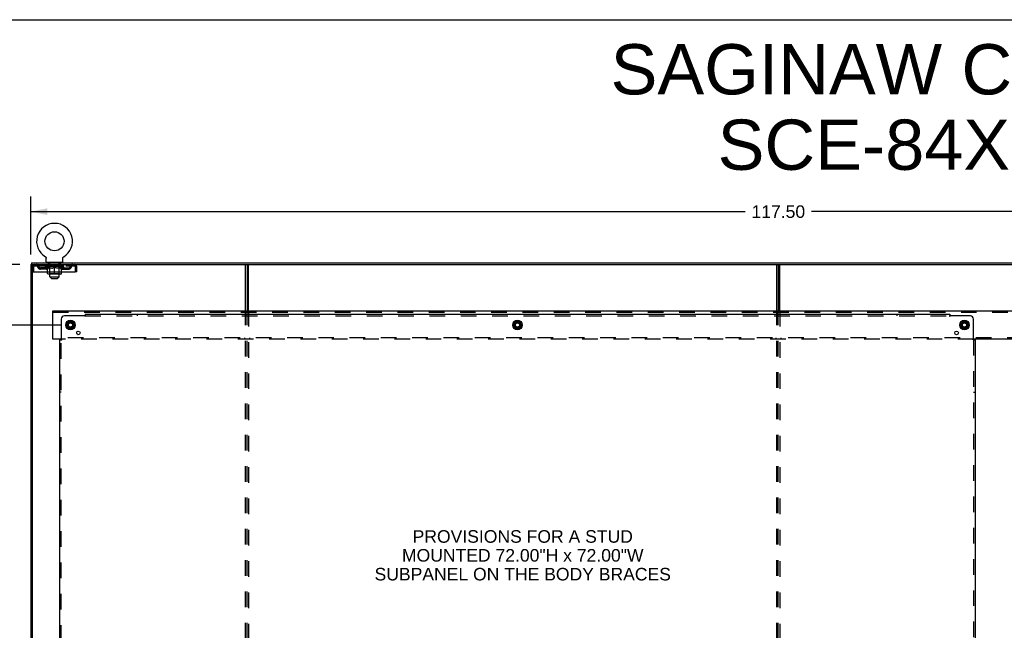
# Model space of a CAD drawing. Header units: inches. Extents: x 0 to 224, y 0 to 145.
# Tile 12 of 15: x 75 to 153, y 97 to 145. Entities that reach past the tile are written whole.
import ezdxf

# ---------------------------------------------------------------- set-up
doc = ezdxf.new("R2010")
doc.units = ezdxf.units.IN
doc.header["$LTSCALE"] = 12.302632
doc.header["$MEASUREMENT"] = 0
doc.linetypes.add('DOT', pattern=[0.2, 0.1, -0.1])
doc.linetypes.add('HIDDEN', pattern=[0.2, 0.1, -0.1])
doc.layers.get('0').update_dxf_attribs({"linetype": 'CONTINUOUS'})
for name, color, linetype in [('DEFAULT_2', 8, 'HIDDEN'), ('DIMENSIONS', 7, 'CONTINUOUS'), ('SUBPANELS', 7, 'CONTINUOUS')]:
    doc.layers.add(name, color=color, linetype=linetype)
doc.styles.get("Standard").update_dxf_attribs({"font": 'arial.ttf'})
doc.dimstyles.new('DIMSTYLE_1', dxfattribs={"dimtxt": 0.986842, "dimasz": 1.315789, "dimexe": 0.09, "dimexo": 0.07, "dimgap": 0.0375, "dimtad": 0, "dimtih": 1, "dimtoh": 1, "dimzin": 4, "dimdsep": 46, "dimtxsty": 'Standard', "dimblk": '_FILLED', "dimblk1": '_FILLED', "dimblk2": '_FILLED', "dimcen": 0.09, "dimadec": 3, "dimazin": 1, "dimtfac": 1, "dimtdec": 3, "dimtofl": 0, "dimtmove": 0, "dimatfit": 3, "dimldrblk": '_FILLED', "dimfxl": 0, "dimtolj": 1, "dimtzin": 4, "dimarcsym": 0})

# ---------------------------------------------------------------- blocks, each defined once
blk = doc.blocks.new('_FILLED')
at = {"color": 0, "linetype": 'ByBlock'}
blk.add_solid([(0, 0), (-1, 0.2), (-1, -0.2)], dxfattribs=at)
blk = doc.blocks.new('*D5')
at = {"layer": 'DIMENSIONS', "color": 2, "linetype": 'Continuous'}
for p, q in [((78.656, 120.755), (68.409, 120.755)), ((69.593, 120.755), (69.593, 87.351)), ((69.593, 50.505), (69.593, 83.897)), ((78.656, 50.505), (68.409, 50.505))]:
    blk.add_line(p, q, dxfattribs=at)
at = {"layer": 'DIMENSIONS', "color": 2, "linetype": 'Continuous', "xscale": 1.3157894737, "yscale": 1.3157894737, "zscale": 1.3157894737}
for p, rotation in [((69.593, 120.755), 90), ((69.593, 50.505), 270)]:
    blk.add_blockref('_FILLED', p, dxfattribs=dict(at, rotation=rotation))
at = {"layer": 'DIMENSIONS', "color": 2, "linetype": 'Continuous', "insert": (69.593, 86.857), "char_height": 0.9868, "width": 3.44844, "attachment_point": 2, "line_spacing_factor": 0.9}
blk.add_mtext('70.25\\PREF', dxfattribs=at)
blk = doc.blocks.new('*D8')
at = {"layer": 'DIMENSIONS', "color": 2, "linetype": 'Continuous'}
for p, q in [((76.286, 126.301), (76.286, 130.845)), ((193.786, 126.301), (193.786, 130.845)), ((76.286, 129.661), (132.435, 129.661)), ((193.786, 129.661), (137.637, 129.661))]:
    blk.add_line(p, q, dxfattribs=at)
at = {"layer": 'DIMENSIONS', "color": 2, "linetype": 'Continuous', "xscale": 1.3157894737, "yscale": 1.3157894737, "zscale": 1.3157894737, "rotation": 180}
blk.add_blockref('_FILLED', (76.286, 129.661), dxfattribs=at)
at = {"layer": 'DIMENSIONS', "color": 2, "linetype": 'Continuous', "xscale": 1.3157894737, "yscale": 1.3157894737, "zscale": 1.3157894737}
blk.add_blockref('_FILLED', (193.786, 129.661), dxfattribs=at)
at = {"layer": 'DIMENSIONS', "color": 2, "linetype": 'Continuous', "insert": (135.036, 130.154), "char_height": 0.9868, "width": 4.21517, "attachment_point": 2, "line_spacing_factor": 0.9}
blk.add_mtext('117.50', dxfattribs=at)
blk = doc.blocks.new('*D14')
at = {"layer": 'DIMENSIONS', "color": 2, "linetype": 'Continuous'}
for p, q in [((73.044, 125.505), (73.044, 128.136)), ((75.427, 125.505), (71.86, 125.505)), ((78.49, 120.755), (71.86, 120.755)), ((73.044, 120.755), (73.044, 118.123))]:
    blk.add_line(p, q, dxfattribs=at)
at = {"layer": 'DIMENSIONS', "color": 2, "linetype": 'Continuous', "xscale": 1.3157894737, "yscale": 1.3157894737, "zscale": 1.3157894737}
for p, rotation in [((73.044, 125.505), 270), ((73.044, 120.755), 90)]:
    blk.add_blockref('_FILLED', p, dxfattribs=dict(at, rotation=rotation))
at = {"layer": 'DIMENSIONS', "color": 2, "linetype": 'Continuous', "insert": (73.044, 124.404), "char_height": 0.9868, "width": 2.68172, "attachment_point": 2, "line_spacing_factor": 0.9}
blk.add_mtext('4.75\\PI.D.', dxfattribs=at)

msp = doc.modelspace()

# ---------------------------------------------------------------- hatches: boundary and pattern name
at = {"linetype": 'Continuous'}
h = msp.add_hatch(dxfattribs=at)
h.set_pattern_fill('DEFAULT__2', color=2, scale=1000000000.0, angle=125, style=0, pattern_type=0)
h.set_pattern_definition([(125, (0, 0), (-819200000, -573600000), [])])
edge = h.paths.add_edge_path()
edge.add_line((76.411, 125.505), (76.411, 41.755))
edge.add_line((76.286, 41.755), (76.411, 41.755))
edge.add_line((76.286, 125.505), (76.286, 41.755))
edge.add_line((76.286, 125.505), (76.411, 125.505))
h = msp.add_hatch(dxfattribs=at)
h.set_pattern_fill('DEFAULT__4', color=2, scale=38602.009263, angle=165, style=0, pattern_type=0)
h.set_pattern_definition([(165, (0, 0), (-9990, -37287), [])])
edge = h.paths.add_edge_path()
edge.add_line((76.348, 125.505), (193.723, 125.505))
edge.add_line((76.348, 125.63), (76.348, 125.505))
edge.add_line((76.348, 125.63), (193.723, 125.63))
edge.add_line((193.723, 125.63), (193.723, 125.505))

# ---------------------------------------------------------------- linework, layer by layer
at = {"color": 7, "linetype": 'Continuous'}
for p, q in [((0, 144.737), (223.684, 144.737)), ((77.437, 126.121), (77.442, 126.118)), ((77.437, 126.121), (77.438, 126.121)), ((77.438, 126.12), (77.439, 126.12)), ((77.442, 126.118), (77.446, 126.115)), ((77.446, 126.115), (77.45, 126.112)), ((78.871, 126.112), (78.875, 126.115)), ((78.875, 126.115), (78.879, 126.118)), ((78.875, 126.115), (78.876, 126.116)), ((78.879, 126.118), (78.884, 126.121)), ((78.882, 126.12), (78.883, 126.12)), ((76.286, 125.505), (76.286, 41.755)), ((76.286, 125.505), (193.786, 125.505)), ((76.348, 125.63), (76.348, 125.505)), ((76.348, 125.63), (193.723, 125.63)), ((76.411, 125.505), (76.411, 41.755)), ((77.45, 126.112), (77.454, 126.109)), ((77.454, 126.109), (77.458, 126.106)), ((77.458, 126.106), (77.462, 126.102)), ((77.462, 126.102), (77.466, 126.099)), ((77.466, 126.099), (77.469, 126.095)), ((77.469, 126.095), (77.473, 126.091)), ((77.473, 126.091), (77.476, 126.087)), ((77.476, 126.087), (77.479, 126.083)), ((77.479, 126.083), (77.482, 126.078)), ((77.482, 126.079), (77.485, 126.074)), ((77.485, 126.074), (77.488, 126.07)), ((77.487, 126.07), (77.49, 126.065)), ((77.49, 126.065), (77.492, 126.06)), ((77.492, 126.06), (77.494, 126.056)), ((77.494, 126.056), (77.496, 126.051)), ((77.496, 126.051), (77.498, 126.046)), ((77.498, 126.046), (77.5, 126.041)), ((77.5, 126.041), (77.501, 126.036)), ((77.501, 126.036), (77.502, 126.031)), ((77.502, 126.031), (77.503, 126.026)), ((77.503, 126.026), (77.504, 126.021)), ((77.504, 126.021), (77.505, 126.016)), ((77.505, 126.016), (77.505, 126.01)), ((77.506, 126.005), (77.506, 126.001)), ((77.506, 125.72), (77.506, 126.001)), ((77.566, 125.66), (77.566, 125.63)), ((78.756, 125.66), (77.566, 125.66)), ((78.756, 125.66), (78.756, 125.63)), ((78.816, 126.016), (78.817, 126.021)), ((78.816, 126.01), (78.816, 126.016)), ((78.816, 126.005), (78.816, 126.01)), ((78.816, 126.001), (78.816, 126.005)), ((78.816, 125.72), (78.816, 126.001)), ((78.817, 126.021), (78.818, 126.026)), ((78.818, 126.026), (78.819, 126.031)), ((78.819, 126.031), (78.82, 126.036)), ((78.82, 126.036), (78.822, 126.041)), ((78.821, 126.041), (78.823, 126.046)), ((78.823, 126.046), (78.825, 126.051)), ((78.825, 126.051), (78.827, 126.056)), ((78.827, 126.056), (78.829, 126.06)), ((78.829, 126.06), (78.831, 126.065)), ((78.831, 126.065), (78.834, 126.07)), ((78.834, 126.07), (78.836, 126.074)), ((78.836, 126.074), (78.839, 126.079)), ((78.839, 126.078), (78.842, 126.083)), ((78.842, 126.083), (78.845, 126.087)), ((78.845, 126.087), (78.849, 126.091)), ((78.848, 126.091), (78.852, 126.095)), ((78.852, 126.095), (78.856, 126.099)), ((78.855, 126.099), (78.859, 126.102)), ((78.859, 126.102), (78.863, 126.106)), ((78.863, 126.106), (78.867, 126.109)), ((78.867, 126.109), (78.871, 126.112)), ((93.161, 121.88), (93.161, 125.505)), ((93.286, 125.505), (93.286, 121.88)), ((135.036, 125.505), (135.036, 121.88)), ((76.411, 125.338), (76.515, 125.338)), ((76.411, 124.942), (76.515, 124.942)), ((76.515, 125.338), (76.515, 124.942)), ((77.61, 124.802), (77.61, 124.942)), ((78.668, 124.759), (77.653, 124.759)), ((77.796, 124.54), (77.796, 124.759)), ((78.161, 124.759), (78.161, 124.942)), ((78.526, 124.54), (78.526, 124.759)), ((78.711, 124.802), (78.711, 124.942)), ((79.807, 124.942), (79.807, 125.338)), ((79.911, 125.338), (79.807, 125.338)), ((79.911, 124.942), (79.807, 124.942)), ((77.926, 124.41), (77.796, 124.54)), ((77.796, 124.54), (78.526, 124.54)), ((77.926, 124.41), (78.396, 124.41)), ((78.396, 124.41), (78.526, 124.54)), ((78.036, 119.63), (78.036, 121.88)), ((78.036, 121.88), (191.161, 121.88)), ((79.133, 120.909), (79.133, 120.6)), ((79.138, 120.918), (79.406, 121.072)), ((79.416, 121.072), (79.683, 120.918)), ((79.688, 120.909), (79.688, 120.6)), ((114.258, 120.909), (114.258, 120.6)), ((114.263, 120.918), (114.531, 121.072)), ((114.541, 121.072), (114.808, 120.918)), ((114.813, 120.909), (114.813, 120.6)), ((149.383, 120.909), (149.383, 120.6)), ((149.388, 120.918), (149.656, 121.072)), ((149.666, 121.072), (149.933, 120.918)), ((149.938, 120.909), (149.938, 120.6)), ((79.406, 120.437), (79.138, 120.592)), ((79.683, 120.592), (79.416, 120.437)), ((114.531, 120.437), (114.263, 120.592)), ((114.808, 120.592), (114.541, 120.437)), ((149.656, 120.437), (149.388, 120.592)), ((149.933, 120.592), (149.666, 120.437)), ((78.687, 119.63), (78.036, 119.63)), ((157.062, 119.63), (150.384, 119.63))]:
    msp.add_line(p, q, dxfattribs=at)
at = {"color": 3, "linetype": 'Continuous'}
for p, q in [((93.411, 121.88), (93.411, 125.505)), ((134.911, 121.88), (134.911, 125.505)), ((135.161, 121.88), (135.161, 125.505)), ((76.545, 124.942), (76.545, 125.338)), ((76.545, 124.942), (79.777, 124.942)), ((79.777, 125.338), (79.777, 124.942)), ((79.911, 124.942), (79.911, 125.338))]:
    msp.add_line(p, q, dxfattribs=at)
for points in [[(76.545, 125.338), (76.547, 125.356), (76.549, 125.375), (76.552, 125.393), (76.554, 125.41), (76.556, 125.426), (76.559, 125.442), (76.561, 125.456), (76.563, 125.468), (76.566, 125.479), (76.568, 125.488), (76.571, 125.495), (76.573, 125.5), (76.575, 125.504), (76.578, 125.505)], [(79.744, 125.505), (79.746, 125.504), (79.748, 125.5), (79.751, 125.495), (79.753, 125.488), (79.755, 125.479), (79.758, 125.468), (79.76, 125.456), (79.762, 125.442), (79.765, 125.426), (79.767, 125.41), (79.77, 125.393), (79.772, 125.375), (79.774, 125.356), (79.777, 125.338)]]:
    msp.add_lwpolyline(points, dxfattribs=at)
at = {"color": 7, "linetype": 'Continuous'}
msp.add_lwpolyline([(77.505, 126.01), (77.506, 126.005), (77.506, 126.001)], dxfattribs=at)
for centre, radius in [((78.161, 127.331), 0.75), ((79.411, 120.755), 0.372), ((79.411, 120.755), 0.356), ((79.411, 120.755), 0.204), ((79.411, 120.755), 0.183), ((79.411, 120.755), 0.183), ((114.536, 120.755), 0.372), ((114.536, 120.755), 0.356), ((114.536, 120.755), 0.204), ((114.536, 120.755), 0.183), ((114.536, 120.755), 0.183), ((149.661, 120.755), 0.372), ((149.661, 120.755), 0.356), ((149.661, 120.755), 0.204), ((149.661, 120.755), 0.183), ((149.661, 120.755), 0.183)]:
    msp.add_circle(centre, radius, dxfattribs=at)
for centre, radius, start, end in [((78.161, 127.331), 1.41, 300.81801, 239.18199), ((76.578, 125.338), 0.063, 114.01843, 180), ((77.566, 125.72), 0.06, 180, 270), ((78.756, 125.72), 0.06, 270, 360), ((79.744, 125.338), 0.063, 0, 65.98157), ((77.653, 124.802), 0.0434, 180, 270), ((78.668, 124.802), 0.0434, 270, 360), ((79.143, 120.909), 0.01, 120, 179.98765), ((79.411, 121.063), 0.01, 60, 120), ((79.678, 120.909), 0.01, 0, 60), ((114.268, 120.909), 0.01, 120, 179.98765), ((114.536, 121.063), 0.01, 60, 120), ((114.803, 120.909), 0.01, 0, 60), ((149.393, 120.909), 0.01, 120, 179.98765), ((149.661, 121.063), 0.01, 60, 120), ((149.928, 120.909), 0.01, 0, 60), ((79.143, 120.6), 0.01, 180.01128, 239.98796), ((79.411, 120.446), 0.01, 240.01171, 299.98732), ((79.678, 120.6), 0.01, 300.01085, 360), ((114.268, 120.6), 0.01, 180.01128, 239.98796), ((114.536, 120.446), 0.01, 240.01171, 299.98732), ((114.803, 120.6), 0.01, 300.01085, 360), ((149.393, 120.6), 0.01, 180.01128, 239.98796), ((149.661, 120.446), 0.01, 240.01171, 299.98732), ((149.928, 120.6), 0.01, 300.01085, 360)]:
    msp.add_arc(centre, radius, start, end, dxfattribs=at)
at = {"color": 3, "linetype": 'Continuous'}
for centre, start, end in [((76.578, 125.338), 90, 180), ((79.744, 125.338), 0, 90)]:
    msp.add_arc(centre, 0.167, start, end, dxfattribs=at)
at = {"layer": 'DEFAULT_2', "color": 8, "linetype": 'HIDDEN'}
for p, q in [((77.445, 126.116), (77.446, 126.115)), ((78.884, 126.121), (78.884, 126.121)), ((78.884, 126.121), (78.884, 126.121)), ((76.578, 125.401), (76.578, 125.505)), ((76.578, 125.401), (79.744, 125.401)), ((77.129, 125.505), (77.129, 125.401)), ((77.417, 125.358), (77.417, 125.412)), ((77.603, 125.227), (77.417, 125.358)), ((78.904, 125.358), (77.417, 125.358)), ((77.428, 125.404), (77.428, 125.412)), ((77.439, 125.401), (77.439, 125.405)), ((77.449, 125.401), (77.449, 125.405)), ((77.451, 125.401), (77.451, 125.405)), ((77.462, 125.404), (77.462, 125.412)), ((77.481, 125.401), (77.481, 125.405)), ((77.484, 125.401), (77.484, 125.405)), ((77.517, 125.404), (77.517, 125.412)), ((77.534, 125.401), (77.534, 125.405)), ((77.537, 125.401), (77.537, 125.405)), ((77.774, 125.404), (77.545, 125.404)), ((77.591, 125.404), (77.591, 125.412)), ((77.592, 125.401), (77.592, 125.404)), ((77.593, 125.401), (77.593, 125.404)), ((77.596, 125.401), (77.596, 125.404)), ((77.606, 125.401), (77.606, 125.405)), ((77.606, 125.401), (77.606, 125.404)), ((77.61, 125.401), (77.61, 125.405)), ((77.613, 125.401), (77.613, 125.405)), ((77.617, 125.401), (77.617, 125.404)), ((77.636, 125.401), (77.636, 125.404)), ((77.654, 125.401), (77.654, 125.404)), ((77.657, 125.401), (77.657, 125.407)), ((77.683, 125.404), (77.683, 125.412)), ((77.683, 125.401), (77.683, 125.404)), ((77.685, 125.66), (77.685, 125.63)), ((77.693, 125.505), (77.693, 125.63)), ((77.694, 125.401), (77.694, 125.405)), ((77.699, 125.401), (77.699, 125.405)), ((77.707, 125.401), (77.707, 125.404)), ((77.723, 125.401), (77.723, 125.505)), ((77.723, 125.401), (77.723, 125.409)), ((77.731, 125.57), (77.731, 125.65)), ((77.798, 125.56), (77.741, 125.56)), ((77.743, 125.401), (77.743, 125.404)), ((77.746, 125.401), (77.746, 125.404)), ((77.774, 125.401), (77.774, 125.404)), ((77.852, 125.404), (77.786, 125.404)), ((77.789, 125.404), (77.789, 125.412)), ((77.795, 124.806), (77.795, 125.354)), ((77.796, 124.759), (77.796, 125.55)), ((77.797, 125.401), (77.797, 125.405)), ((77.803, 125.401), (77.803, 125.405)), ((77.809, 125.401), (77.809, 125.41)), ((77.817, 125.401), (77.817, 125.404)), ((77.828, 125.401), (77.828, 125.404)), ((77.852, 125.401), (77.852, 125.404)), ((77.94, 125.404), (77.877, 125.404)), ((77.901, 125.401), (77.901, 125.404)), ((77.906, 125.404), (77.906, 125.412)), ((77.911, 125.401), (77.911, 125.405)), ((77.913, 125.401), (77.913, 125.411)), ((77.917, 125.401), (77.917, 125.405)), ((77.926, 125.401), (77.926, 125.405)), ((77.94, 125.401), (77.94, 125.404)), ((78.034, 125.404), (77.977, 125.404)), ((77.993, 125.401), (77.993, 125.404)), ((78.026, 125.404), (78.118, 125.41)), ((78.031, 125.404), (78.031, 125.412)), ((78.032, 125.412), (78.031, 125.412)), ((78.032, 125.405), (78.032, 125.412)), ((78.032, 125.401), (78.032, 125.405)), ((78.034, 125.401), (78.034, 125.404)), ((78.037, 125.401), (78.037, 125.405)), ((78.039, 125.401), (78.039, 125.405)), ((78.081, 125.404), (78.155, 125.404)), ((78.09, 125.401), (78.09, 125.404)), ((78.093, 125.404), (78.093, 125.408)), ((78.118, 125.404), (78.118, 125.41)), ((78.132, 125.401), (78.132, 125.404)), ((78.158, 125.405), (78.157, 125.405)), ((78.157, 125.401), (78.157, 125.405)), ((78.158, 125.401), (78.158, 125.405)), ((78.161, 125.404), (78.161, 125.412)), ((78.161, 125.412), (78.295, 125.404)), ((78.164, 125.401), (78.164, 125.405)), ((78.164, 125.401), (78.164, 125.405)), ((78.164, 125.405), (78.164, 125.405)), ((78.189, 125.401), (78.189, 125.404)), ((78.189, 125.404), (78.24, 125.404)), ((78.231, 125.401), (78.231, 125.404)), ((78.283, 125.401), (78.283, 125.405)), ((78.284, 125.401), (78.284, 125.405)), ((78.287, 125.401), (78.287, 125.404)), ((78.287, 125.404), (78.345, 125.404)), ((78.289, 125.405), (78.289, 125.412)), ((78.289, 125.412), (78.29, 125.412)), ((78.289, 125.401), (78.289, 125.405)), ((78.29, 125.404), (78.29, 125.412)), ((78.328, 125.401), (78.328, 125.404)), ((78.381, 125.401), (78.381, 125.404)), ((78.381, 125.404), (78.444, 125.404)), ((78.395, 125.401), (78.395, 125.405)), ((78.404, 125.401), (78.404, 125.405)), ((78.408, 125.401), (78.408, 125.411)), ((78.41, 125.401), (78.41, 125.405)), ((78.415, 125.404), (78.415, 125.412)), ((78.42, 125.401), (78.42, 125.404)), ((78.469, 125.401), (78.469, 125.404)), ((78.469, 125.404), (78.535, 125.404)), ((78.493, 125.401), (78.493, 125.404)), ((78.504, 125.401), (78.504, 125.404)), ((78.512, 125.401), (78.512, 125.41)), ((78.519, 125.401), (78.519, 125.405)), ((78.581, 125.56), (78.523, 125.56)), ((78.524, 125.401), (78.524, 125.405)), ((78.526, 124.759), (78.526, 125.55)), ((78.527, 124.806), (78.527, 125.354)), ((78.532, 125.404), (78.532, 125.412)), ((78.547, 125.401), (78.547, 125.404)), ((78.547, 125.404), (78.776, 125.404)), ((78.575, 125.401), (78.575, 125.404)), ((78.578, 125.401), (78.578, 125.404)), ((78.591, 125.57), (78.591, 125.65)), ((78.598, 125.401), (78.598, 125.505)), ((78.598, 125.401), (78.598, 125.409)), ((78.614, 125.401), (78.614, 125.404)), ((78.622, 125.401), (78.622, 125.405)), ((78.627, 125.401), (78.627, 125.405)), ((78.629, 125.505), (78.629, 125.63)), ((78.637, 125.66), (78.637, 125.63)), ((78.639, 125.404), (78.639, 125.412)), ((78.639, 125.401), (78.639, 125.404)), ((78.664, 125.401), (78.664, 125.407)), ((78.667, 125.401), (78.667, 125.404)), ((78.685, 125.401), (78.685, 125.404)), ((78.704, 125.401), (78.704, 125.404)), ((78.708, 125.401), (78.708, 125.405)), ((78.711, 125.401), (78.711, 125.405)), ((78.715, 125.401), (78.715, 125.405)), ((78.715, 125.401), (78.715, 125.404)), ((78.718, 125.227), (78.904, 125.358)), ((78.725, 125.401), (78.725, 125.404)), ((78.728, 125.401), (78.728, 125.404)), ((78.729, 125.401), (78.729, 125.404)), ((78.73, 125.404), (78.73, 125.412)), ((78.784, 125.401), (78.784, 125.405)), ((78.787, 125.401), (78.787, 125.405)), ((78.804, 125.404), (78.804, 125.412)), ((78.838, 125.401), (78.838, 125.405)), ((78.84, 125.401), (78.84, 125.405)), ((78.859, 125.404), (78.859, 125.412)), ((78.871, 125.401), (78.871, 125.405)), ((78.872, 125.401), (78.872, 125.405)), ((78.882, 125.401), (78.882, 125.405)), ((78.893, 125.404), (78.893, 125.412)), ((78.904, 125.358), (78.904, 125.412)), ((79.192, 125.505), (79.192, 125.401)), ((79.744, 125.505), (79.744, 125.401)), ((77.046, 125.15), (77.046, 125.254)), ((77.529, 125.254), (77.046, 125.254)), ((77.529, 125.15), (77.046, 125.15)), ((77.296, 125.15), (77.296, 125.254)), ((77.603, 125.227), (77.61, 125.227)), ((77.61, 124.942), (77.61, 125.282)), ((77.61, 125.282), (77.645, 125.269)), ((77.679, 125.257), (77.644, 125.269)), ((77.712, 125.247), (77.678, 125.257)), ((77.745, 125.239), (77.712, 125.247)), ((77.778, 125.232), (77.745, 125.239)), ((77.795, 124.806), (77.748, 124.759)), ((77.811, 125.227), (77.778, 125.232)), ((77.795, 124.806), (78.527, 124.806)), ((77.959, 125.227), (77.811, 125.227)), ((77.959, 125.227), (77.993, 125.232)), ((78.026, 125.239), (77.992, 125.232)), ((78.059, 125.247), (78.025, 125.239)), ((78.092, 125.257), (78.058, 125.247)), ((78.126, 125.269), (78.092, 125.257)), ((78.161, 125.282), (78.126, 125.269)), ((78.161, 124.942), (78.161, 125.282)), ((78.161, 125.282), (78.195, 125.269)), ((78.229, 125.257), (78.195, 125.269)), ((78.263, 125.247), (78.229, 125.257)), ((78.296, 125.239), (78.262, 125.247)), ((78.329, 125.232), (78.295, 125.239)), ((78.362, 125.227), (78.329, 125.232)), ((78.51, 125.227), (78.362, 125.227)), ((78.51, 125.227), (78.543, 125.232)), ((78.527, 124.806), (78.526, 124.806)), ((78.527, 124.806), (78.573, 124.759)), ((78.576, 125.239), (78.543, 125.232)), ((78.609, 125.247), (78.576, 125.239)), ((78.643, 125.257), (78.609, 125.247)), ((78.677, 125.269), (78.642, 125.257)), ((78.711, 125.282), (78.676, 125.269)), ((78.711, 124.942), (78.711, 125.282)), ((78.711, 125.227), (78.718, 125.227)), ((78.792, 125.254), (79.275, 125.254)), ((78.792, 125.15), (79.275, 125.15)), ((79.025, 125.15), (79.025, 125.254)), ((79.275, 125.15), (79.275, 125.254)), ((78.036, 121.755), (191.161, 121.755)), ((93.098, 121.88), (93.098, 121.755)), ((93.161, 49.38), (93.161, 121.88)), ((93.286, 49.38), (93.286, 121.88)), ((93.411, 121.88), (93.411, 49.38)), ((93.473, 121.88), (93.473, 121.755)), ((134.848, 121.88), (134.848, 121.755)), ((134.911, 49.38), (134.911, 121.88)), ((135.036, 49.38), (135.036, 121.88)), ((135.161, 121.88), (135.161, 49.38)), ((135.223, 121.88), (135.223, 121.755)), ((191.161, 119.755), (78.036, 119.755)), ((150.384, 119.63), (78.687, 119.63)), ((93.098, 119.755), (93.098, 119.63)), ((93.473, 119.755), (93.473, 119.63)), ((134.848, 119.755), (134.848, 119.63)), ((135.223, 119.755), (135.223, 119.63))]:
    msp.add_line(p, q, dxfattribs=at)
for points in [[(76.545, 125.338), (76.547, 125.345), (76.549, 125.352), (76.552, 125.358), (76.554, 125.365), (76.556, 125.371), (76.559, 125.377), (76.561, 125.382), (76.563, 125.387), (76.566, 125.391), (76.568, 125.394), (76.571, 125.397), (76.573, 125.399), (76.575, 125.4), (76.578, 125.401)], [(79.744, 125.401), (79.746, 125.4), (79.748, 125.399), (79.751, 125.397), (79.753, 125.394), (79.755, 125.391), (79.758, 125.387), (79.76, 125.382), (79.762, 125.377), (79.765, 125.371), (79.767, 125.365), (79.77, 125.358), (79.772, 125.352), (79.774, 125.345), (79.777, 125.338)]]:
    msp.add_lwpolyline(points, dxfattribs=at)
for centre, radius in [((79.411, 120.755), 0.318), ((79.411, 120.755), 0.166), ((114.536, 120.755), 0.318), ((114.536, 120.755), 0.166), ((149.661, 120.755), 0.318), ((149.661, 120.755), 0.166)]:
    msp.add_circle(centre, radius, dxfattribs=at)
at = {"layer": 'DEFAULT_2', "color": 8, "linetype": 'DOT'}
for centre in [(79.411, 120.755), (114.536, 120.755), (149.661, 120.755)]:
    msp.add_circle(centre, 0.17, dxfattribs=at)
at = {"layer": 'DEFAULT_2', "color": 8, "linetype": 'HIDDEN'}
for centre, radius, start, end in [((76.578, 125.338), 0.063, 90, 114.01843), ((76.757, 125.338), 0.167, 8.07163, 90), ((76.757, 125.338), 0.0625, 7.98631, 90), ((77.046, 125.379), 0.229, 187.98631, 270), ((77.046, 125.379), 0.125, 188.07163, 270), ((77.529, 125.379), 0.125, 270, 351.92837), ((77.529, 125.379), 0.229, 270, 352.01369), ((77.818, 125.338), 0.167, 90, 171.92837), ((77.721, 125.65), 0.01, 0, 90), ((77.741, 125.57), 0.01, 180, 270), ((77.748, 125.354), 0.0466, 0, 90), ((77.818, 125.338), 0.0625, 90, 172.01369), ((77.786, 125.55), 0.01, 0, 90), ((78.503, 125.338), 0.167, 8.07163, 90), ((78.504, 125.338), 0.0625, 7.98631, 90), ((78.536, 125.55), 0.01, 90, 180), ((78.573, 125.354), 0.0466, 90, 180), ((78.792, 125.379), 0.229, 187.98631, 270), ((78.581, 125.57), 0.01, 270, 360), ((78.601, 125.65), 0.01, 90, 180), ((78.792, 125.379), 0.125, 188.07163, 270), ((79.275, 125.379), 0.125, 270, 351.92837), ((79.275, 125.379), 0.229, 270, 352.01369), ((79.564, 125.338), 0.167, 90, 171.92837), ((79.564, 125.338), 0.0625, 90, 172.01369), ((79.744, 125.338), 0.063, 65.98157, 90)]:
    msp.add_arc(centre, radius, start, end, dxfattribs=at)
for centre, major_axis, ratio, start_param, end_param in [((78.161, 125.412), (0.743, 0.008), 0.059247, 2.966439, 3.140971), ((77.394, 125.398), (0.232, 0), 0.060167, 0.426548, 1.470503), ((78.161, 125.412), (0.744, 0), 0.060167, 3.141593, 3.316126), ((77.394, 125.391), (0.232, 0.002), 0.059247, 1.374323, 1.469882), ((78.161, 125.412), (0.743, 0.015), 0.056515, 2.79136, 2.965893), ((77.365, 125.398), (0.232, 0.002), 0.059247, 0.251393, 1.295349), ((77.446, 125.398), (0.232, -0.002), 0.059247, 0.601702, 1.645657), ((78.161, 125.412), (0.743, -0.008), 0.059247, -2.966439, -2.791906), ((77.446, 125.391), (0.232, 0), 0.060167, 1.549477, 1.645036), ((77.365, 125.391), (0.232, 0.005), 0.056515, 1.199244, 1.294804), ((77.45, 125.393), (0.192, 0.002), 0.059247, 1.051627, 1.625044), ((77.426, 125.393), (0.192, 0.004), 0.056515, 0.876548, 1.449966), ((77.494, 125.393), (0.192, 0), 0.060167, 1.226781, 1.800198), ((78.161, 125.412), (0.743, 0.022), 0.052059, 2.616423, 2.790956), ((77.361, 125.398), (0.232, 0.005), 0.056515, 0.076315, 1.120271), ((77.519, 125.398), (0.232, -0.005), 0.056515, 0.77678, 1.820736), ((78.161, 125.412), (0.743, -0.015), 0.056515, -2.79136, -2.616827), ((77.519, 125.391), (0.232, -0.002), 0.059247, 1.724631, 1.82019), ((77.361, 125.391), (0.232, 0.007), 0.052059, 1.024308, 1.119867), ((77.426, 125.393), (0.192, 0.006), 0.052059, 0.701611, 1.275029), ((77.559, 125.393), (0.192, -0.002), 0.059247, 1.401935, 1.975352), ((78.161, 125.412), (0.743, 0.029), 0.046022, 2.441677, 2.61621), ((77.612, 125.398), (0.232, -0.007), 0.052059, 0.951717, 1.995673), ((78.161, 125.412), (0.743, -0.022), 0.052059, -2.616423, -2.441891), ((77.381, 125.398), (0.232, 0.007), 0.052059, -0.098622, 0.945334), ((77.612, 125.391), (0.232, -0.005), 0.056515, 1.899709, 1.995269), ((77.381, 125.391), (0.232, 0.009), 0.046022, 0.849561, 0.945121), ((77.447, 125.393), (0.192, 0.007), 0.046022, 0.526865, 1.100283), ((77.642, 125.393), (0.192, -0.004), 0.056515, 1.577013, 2.150431), ((78.161, 125.412), (0.743, 0.034), 0.038593, 2.267147, 2.44168), ((77.722, 125.398), (0.232, -0.009), 0.046022, 1.126463, 2.170419), ((77.425, 125.398), (0.232, 0.009), 0.046022, -0.273368, 0.770588), ((78.161, 125.412), (0.743, -0.029), 0.046022, -2.441677, -2.267144), ((77.722, 125.391), (0.232, -0.007), 0.052059, 2.074646, 2.170205), ((77.425, 125.391), (0.232, 0.011), 0.038593, 0.675031, 0.77059), ((77.49, 125.393), (0.192, 0.009), 0.038593, 0.352335, 0.925752), ((77.741, 125.393), (0.192, -0.006), 0.052059, 1.75195, 2.325367), ((78.161, 125.412), (0.743, 0.039), 0.030002, 2.09283, 2.267363), ((77.844, 125.398), (0.232, -0.011), 0.038593, 1.300994, 2.344949), ((77.491, 125.398), (0.232, 0.011), 0.038593, -0.447899, 0.596057), ((78.161, 125.412), (0.743, -0.034), 0.038593, -2.267147, -2.092614), ((77.844, 125.391), (0.232, -0.009), 0.046022, 2.249392, 2.344952), ((77.491, 125.391), (0.232, 0.012), 0.030002, 0.500714, 0.596274), ((77.554, 125.393), (0.192, 0.01), 0.030002, 0.178018, 0.751436), ((77.853, 125.393), (0.192, -0.007), 0.046022, 1.926696, 2.500114), ((77.577, 125.398), (0.232, 0.012), 0.030002, 5.660971, 6.704926), ((78.161, 125.412), (0.743, 0.042), 0.020513, 8.201887, 8.37642), ((77.977, 125.398), (0.232, -0.012), 0.030002, 1.47531, 2.519266), ((78.161, 125.412), (0.743, -0.039), 0.030002, -2.09283, -1.918297), ((77.977, 125.391), (0.232, -0.011), 0.038593, 2.423923, 2.519482), ((77.577, 125.391), (0.232, 0.013), 0.020513, 0.326586, 0.422146), ((77.636, 125.393), (0.192, 0.011), 0.020513, 0.00389, 0.577307), ((77.974, 125.393), (0.192, -0.009), 0.038593, 2.101227, 2.674644), ((77.682, 125.398), (0.232, 0.013), 0.020513, -0.796343, 0.247613), ((78.161, 125.412), (0.743, 0.044), 0.010411, 1.744712, 1.919245), ((78.115, 125.398), (0.232, -0.013), 0.020513, 1.649438, 2.693394), ((78.161, 125.412), (0.743, -0.042), 0.020513, -1.918702, -1.744169), ((78.115, 125.391), (0.232, -0.012), 0.030002, 2.598239, 2.693799), ((77.682, 125.391), (0.232, 0.014), 0.010411, 0.152596, 0.248156), ((77.734, 125.393), (0.192, 0.011), 0.010411, 6.113086, 6.686503), ((78.101, 125.393), (0.192, -0.01), 0.030002, 2.275543, 2.848961), ((77.8, 125.398), (0.232, 0.014), 0.010411, -0.970333, -0.000837), ((78.255, 125.398), (0.232, -0.014), 0.010411, 1.823428, 2.867384), ((78.161, 125.412), (0.743, -0.044), 0.010411, -1.744712, -1.570179), ((78.255, 125.391), (0.232, -0.013), 0.020513, 2.772368, 2.867927), ((78.229, 125.393), (0.192, -0.011), 0.020513, 2.449671, 3.023089), ((78.067, 125.398), (0.232, 0.014), 0.010411, 0.274209, 1.318165), ((77.965, 125.393), (0.192, 0.011), 0.010411, -0.000381, 0.517932), ((77.93, 125.391), (0.232, 0.014), 0.010411, 0.195236, 0.407198), ((78.161, 125.412), (0.743, 0.044), 0.010411, -1.579123, -1.39688), ((78.391, 125.391), (0.232, -0.014), 0.010411, 2.946357, 3.041917), ((78.356, 125.393), (0.192, -0.011), 0.010411, 2.623661, 3.142044), ((78.206, 125.398), (0.232, 0.013), 0.020513, 0.448199, 1.492154), ((78.092, 125.393), (0.192, 0.011), 0.020513, 0.118504, 0.691921), ((78.067, 125.391), (0.232, 0.013), 0.020513, 0.273666, 0.369225), ((78.521, 125.398), (0.232, -0.014), 0.010411, -3.140756, -2.17126), ((78.161, 125.412), (0.743, 0.042), 0.020513, -1.397424, -1.222891), ((78.161, 125.412), (0.743, -0.044), 0.010411, 1.222347, 1.39688), ((78.344, 125.398), (0.232, 0.012), 0.030002, 0.622327, 1.666283), ((78.22, 125.393), (0.192, 0.01), 0.030002, 0.292632, 0.86605), ((78.587, 125.393), (0.192, -0.011), 0.010411, 2.738275, 3.311692), ((78.64, 125.398), (0.232, -0.013), 0.020513, 2.89398, 3.937936), ((78.206, 125.391), (0.232, 0.012), 0.030002, 0.447794, 0.543354), ((78.64, 125.391), (0.232, -0.014), 0.010411, 2.893437, 2.988996), ((78.161, 125.412), (0.743, 0.039), 0.030002, -1.223295, -1.048762), ((78.161, 125.412), (0.743, -0.042), 0.020513, 1.048358, 1.222891), ((78.477, 125.398), (0.232, 0.011), 0.038593, 0.796643, 1.840599), ((78.347, 125.393), (0.192, 0.009), 0.038593, 0.466948, 1.040366), ((78.685, 125.393), (0.192, -0.011), 0.020513, 2.564285, 3.137703), ((78.744, 125.398), (0.232, -0.012), 0.030002, 2.719852, 3.763807), ((78.6, 125.398), (0.232, 0.009), 0.046022, 0.971174, 2.01513), ((78.344, 125.391), (0.232, 0.011), 0.038593, 0.62211, 0.71767), ((78.744, 125.391), (0.232, -0.013), 0.020513, 2.719447, 2.815007), ((78.161, 125.412), (0.743, 0.034), 0.038593, -1.048979, -0.874446), ((78.161, 125.412), (0.743, -0.039), 0.030002, 0.874229, 1.048762), ((78.468, 125.393), (0.192, 0.007), 0.046022, 0.641479, 1.214897), ((78.709, 125.398), (0.232, 0.007), 0.052059, 1.14592, 2.189876), ((78.767, 125.393), (0.192, -0.01), 0.030002, 2.390157, 2.963574), ((78.83, 125.398), (0.232, -0.011), 0.038593, 2.545535, 3.589491), ((78.58, 125.393), (0.192, 0.006), 0.052059, 0.816225, 1.389643), ((78.477, 125.391), (0.232, 0.009), 0.046022, 0.796641, 0.892201), ((78.83, 125.391), (0.232, -0.012), 0.030002, 2.545319, 2.640878), ((78.802, 125.398), (0.232, 0.005), 0.056515, 1.320857, 2.364813), ((78.161, 125.412), (0.743, 0.029), 0.046022, -0.874448, -0.699915), ((78.161, 125.412), (0.743, -0.034), 0.038593, 0.699913, 0.874446), ((78.831, 125.393), (0.192, -0.009), 0.038593, 2.21584, 2.789258), ((78.896, 125.398), (0.232, -0.009), 0.046022, 2.371005, 3.41496), ((78.679, 125.393), (0.192, 0.004), 0.056515, 0.991162, 1.564579), ((78.876, 125.398), (0.232, 0.002), 0.059247, 1.495935, 2.539891), ((78.94, 125.398), (0.232, -0.007), 0.052059, 2.196258, 3.240214), ((78.874, 125.393), (0.192, -0.007), 0.046022, 2.04131, 2.614727), ((78.6, 125.391), (0.232, 0.007), 0.052059, 0.971387, 1.066947), ((78.896, 125.391), (0.232, -0.011), 0.038593, 2.371002, 2.466562), ((78.927, 125.398), (0.232, 0), 0.060167, 1.671089, 2.715045), ((78.96, 125.398), (0.232, -0.005), 0.056515, 2.021322, 3.065278), ((78.161, 125.412), (0.743, 0.022), 0.052059, -0.699702, -0.525169), ((78.161, 125.412), (0.743, -0.029), 0.046022, 0.525382, 0.699915), ((78.762, 125.393), (0.192, 0.002), 0.059247, 1.16624, 1.739658), ((78.956, 125.398), (0.232, -0.002), 0.059247, 1.846243, 2.890199), ((78.896, 125.393), (0.192, -0.006), 0.052059, 1.866564, 2.439981), ((78.827, 125.393), (0.192, 0), 0.060167, 1.341394, 1.914812), ((78.895, 125.393), (0.192, -0.004), 0.056515, 1.691627, 2.265045), ((78.872, 125.393), (0.192, -0.002), 0.059247, 1.516549, 2.089966), ((78.709, 125.391), (0.232, 0.005), 0.056515, 1.146324, 1.241883), ((78.94, 125.391), (0.232, -0.009), 0.046022, 2.196472, 2.292031), ((78.161, 125.412), (0.743, 0.015), 0.056515, -0.524765, -0.350233), ((78.161, 125.412), (0.743, -0.022), 0.052059, 0.350636, 0.525169), ((78.802, 125.391), (0.232, 0.002), 0.059247, 1.321402, 1.416962), ((78.96, 125.391), (0.232, -0.007), 0.052059, 2.021726, 2.117285), ((78.161, 125.412), (0.743, 0.008), 0.059247, -0.349687, -0.175154), ((78.161, 125.412), (0.743, -0.015), 0.056515, 0.1757, 0.350233), ((78.876, 125.391), (0.232, 0), 0.060167, 1.496556, 1.592116), ((78.956, 125.391), (0.232, -0.005), 0.056515, 1.846789, 1.942348), ((78.927, 125.391), (0.232, -0.002), 0.059247, 1.67171, 1.76727), ((78.161, 125.412), (0.744, 0), 0.060167, -0.174533, 0), ((78.161, 125.412), (0.743, -0.008), 0.059247, 0.000621, 0.175154)]:
    msp.add_ellipse(centre, major_axis=major_axis, ratio=ratio, start_param=start_param, end_param=end_param, dxfattribs=at)
at = {"layer": 'SUBPANELS', "color": 3, "linetype": 'Continuous'}
for p, q in [((80.531, 121.473), (78.942, 121.473)), ((80.55, 121.492), (80.543, 121.485)), ((80.567, 121.598), (80.567, 121.512)), ((80.567, 121.598), (148.504, 121.598)), ((148.504, 121.598), (148.504, 121.512)), ((150.129, 121.473), (148.54, 121.473)), ((78.692, 121.223), (78.692, 119.634)), ((150.379, 119.634), (150.379, 121.223)), ((78.567, 51.661), (78.567, 119.598)), ((78.567, 119.598), (78.653, 119.598)), ((150.398, 119.615), (150.391, 119.623)), ((150.504, 119.598), (150.418, 119.598)), ((150.504, 119.598), (150.504, 51.661))]:
    msp.add_line(p, q, dxfattribs=at)
at = {"layer": 'SUBPANELS', "color": 8, "linetype": 'HIDDEN'}
for p, q in [((80.567, 121.433), (80.567, 121.512)), ((80.567, 121.473), (148.504, 121.473)), ((84.692, 121.473), (84.692, 121.598)), ((144.379, 121.473), (144.379, 121.598)), ((148.504, 121.433), (148.504, 121.512)), ((78.653, 119.598), (78.733, 119.598)), ((78.692, 51.661), (78.692, 119.598)), ((150.338, 119.598), (150.418, 119.598)), ((150.379, 119.598), (150.379, 51.661)), ((78.692, 115.473), (78.567, 115.473)), ((150.379, 115.473), (150.504, 115.473))]:
    msp.add_line(p, q, dxfattribs=at)
at = {"layer": 'SUBPANELS', "color": 3, "linetype": 'Continuous'}
for points in [[(80.543, 121.485), (80.541, 121.483), (80.539, 121.481), (80.537, 121.479), (80.535, 121.477), (80.533, 121.475), (80.531, 121.473)], [(80.567, 121.512), (80.565, 121.509), (80.563, 121.507), (80.562, 121.505), (80.56, 121.503), (80.558, 121.501), (80.556, 121.499), (80.555, 121.497), (80.553, 121.495), (80.551, 121.494), (80.55, 121.492)], [(148.504, 121.512), (148.506, 121.509), (148.508, 121.507), (148.51, 121.505), (148.511, 121.503), (148.513, 121.501), (148.515, 121.499), (148.516, 121.497), (148.518, 121.495), (148.52, 121.494), (148.521, 121.492), (148.527, 121.487)], [(148.527, 121.487), (148.529, 121.485), (148.531, 121.483), (148.533, 121.481), (148.535, 121.479), (148.536, 121.477), (148.538, 121.475), (148.54, 121.473)], [(78.653, 119.598), (78.656, 119.6), (78.658, 119.602), (78.66, 119.604), (78.662, 119.605), (78.664, 119.607), (78.666, 119.609), (78.668, 119.61), (78.67, 119.612), (78.671, 119.614), (78.673, 119.615), (78.678, 119.621)], [(78.678, 119.621), (78.68, 119.623), (78.682, 119.625), (78.684, 119.627), (78.686, 119.629), (78.688, 119.63), (78.69, 119.632), (78.692, 119.634)], [(150.391, 119.623), (150.389, 119.625), (150.387, 119.627), (150.385, 119.629), (150.383, 119.63), (150.381, 119.632), (150.379, 119.634)], [(150.418, 119.598), (150.415, 119.6), (150.413, 119.602), (150.411, 119.604), (150.409, 119.605), (150.407, 119.607), (150.405, 119.609), (150.403, 119.61), (150.401, 119.612), (150.4, 119.614), (150.398, 119.615)]]:
    msp.add_lwpolyline(points, dxfattribs=at)
at = {"layer": 'SUBPANELS', "color": 8, "linetype": 'HIDDEN'}
for points in [[(80.541, 121.46), (80.539, 121.462), (80.538, 121.465), (80.536, 121.467), (80.535, 121.469), (80.533, 121.471), (80.531, 121.473)], [(148.527, 121.455), (148.53, 121.46), (148.532, 121.462), (148.533, 121.465), (148.535, 121.467), (148.537, 121.469), (148.538, 121.471), (148.54, 121.473)], [(80.567, 121.433), (80.565, 121.433), (80.563, 121.434), (80.561, 121.435), (80.559, 121.436), (80.558, 121.437), (80.556, 121.439), (80.554, 121.44), (80.553, 121.442), (80.551, 121.444), (80.55, 121.446), (80.548, 121.448), (80.547, 121.45), (80.546, 121.452), (80.544, 121.455), (80.541, 121.46)], [(148.504, 121.433), (148.506, 121.433), (148.508, 121.434), (148.51, 121.435), (148.512, 121.436), (148.513, 121.437), (148.515, 121.439), (148.517, 121.44), (148.518, 121.442), (148.52, 121.444), (148.521, 121.446), (148.523, 121.448), (148.524, 121.45), (148.526, 121.452), (148.527, 121.455)], [(78.711, 119.621), (78.706, 119.624), (78.703, 119.626), (78.7, 119.627), (78.698, 119.629), (78.696, 119.631), (78.694, 119.632), (78.692, 119.634)], [(78.733, 119.598), (78.732, 119.6), (78.731, 119.602), (78.73, 119.604), (78.729, 119.606), (78.728, 119.607), (78.726, 119.609), (78.725, 119.611), (78.723, 119.612), (78.721, 119.614), (78.719, 119.615), (78.717, 119.617), (78.715, 119.618), (78.713, 119.62), (78.711, 119.621)], [(150.338, 119.598), (150.339, 119.6), (150.34, 119.602), (150.341, 119.604), (150.342, 119.606), (150.343, 119.607), (150.345, 119.609), (150.346, 119.611), (150.348, 119.612), (150.35, 119.614), (150.352, 119.615), (150.354, 119.617), (150.356, 119.618), (150.358, 119.62), (150.361, 119.621), (150.366, 119.624)], [(150.366, 119.624), (150.368, 119.626), (150.371, 119.627), (150.373, 119.629), (150.375, 119.631), (150.377, 119.632), (150.379, 119.634)]]:
    msp.add_lwpolyline(points, dxfattribs=at)
for centre in [(79.411, 120.755), (114.536, 120.755), (149.661, 120.755)]:
    msp.add_circle(centre, 0.25, dxfattribs=at)
at = {"layer": 'SUBPANELS', "color": 3, "linetype": 'Continuous'}
for centre in [(80.029, 120.136), (149.042, 120.136)]:
    msp.add_circle(centre, 0.141, dxfattribs=at)
for centre, start, end in [((78.942, 121.223), 90, 180), ((150.129, 121.223), 0, 90)]:
    msp.add_arc(centre, 0.25, start, end, dxfattribs=at)

# ---------------------------------------------------------------- texts
at = {"layer": 'DIMENSIONS', "color": 2, "linetype": 'Continuous', "attachment_point": 2, "line_spacing_factor": 0.9}
for s, insert, char_height, width in [('SAGINAW CONTROL & ENGINEERING\\PSCE-84XM3EW24     Sheet 2 of 2', (171.793, 142.815), 3.94737, 99.69673), ('PROVISIONS FOR A STUD\\PMOUNTED 72.00"H x 72.00"W\\PSUBPANEL ON THE BODY BRACES', (114.953, 104.639), 0.98684, 23.24032)]:
    msp.add_mtext(s, dxfattribs=dict(at, insert=insert, char_height=char_height, width=width))

# ---------------------------------------------------------------- dimensions: what is measured, and where the dimension line sits
at = {"layer": 'DIMENSIONS', "color": 2, "linetype": 'Continuous'}
dim = msp.add_linear_dim(base=(193.786, 129.661), p1=(76.286, 126.231), p2=(193.786, 126.231), dimstyle='DIMSTYLE_1', dxfattribs=at)
dim.commit()
dim.dimension.update_dxf_attribs({"geometry": '*D8', "text_midpoint": (135.077, 129.655), "dimtype": 160})
for base, p1, p2, angle, text, picture, middle in [((73.044, 120.755), (75.497, 125.505), (78.56, 120.755), 270, '<>\\PI.D.', '*D14', (73.044, 123.171)), ((69.593, 120.755), (78.726, 50.505), (78.726, 120.755), 90, '<>\\PREF', '*D5', (69.593, 85.624))]:
    dim = msp.add_linear_dim(base=base, p1=p1, p2=p2, angle=angle, text=text, dimstyle='DIMSTYLE_1', dxfattribs=at)
    dim.commit()
    dim.dimension.update_dxf_attribs({"geometry": picture, "text_midpoint": middle, "dimtype": 160})

doc.saveas('drawing.dxf')
